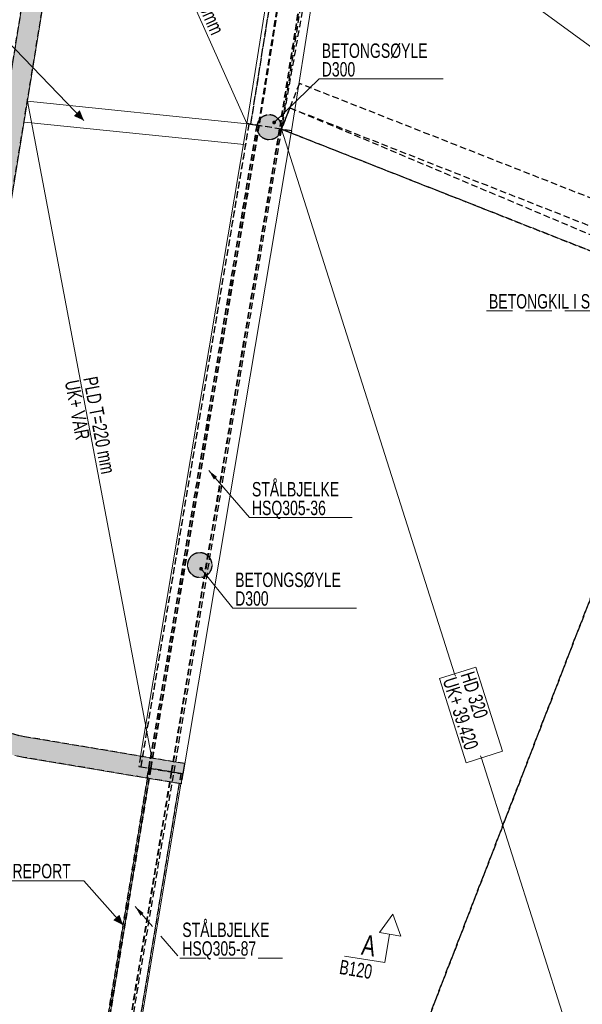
# Model space of a CAD drawing. Header units: millimetres. Extents: x 58962 to 143062, y 63981 to 123381.
# Tile 7 of 13: x 79491 to 93192, y 85970 to 109956. Entities that reach past the tile are written whole.
import ezdxf

# ---------------------------------------------------------------- set-up
doc = ezdxf.new("R2010")
doc.units = ezdxf.units.MM
doc.header["$LTSCALE"] = 100
for name, pattern in [('DASHEDX2', [9.525, 6.35, -3.175]), ('HIDDEN', [2.38125, 1.5875, -0.79375]), ('XKITLINE00', [0])]:
    doc.linetypes.add(name, pattern=pattern)
for name, color, linetype, lineweight in [('GraphicObject', 6, 'Continuous', 0), ('Part', 2, 'Continuous', 0), ('Part_Hidden', 7, 'Continuous', 0), ('PartMark', 3, 'Continuous', 0), ('Section', 6, 'Continuous', 0), ('Text', 3, 'Continuous', 0)]:
    doc.layers.add(name, color=color, linetype=linetype, lineweight=lineweight)
doc.styles.add('ARIAL_NARROW', font='ARIALN.TTF')

msp = doc.modelspace()

# ---------------------------------------------------------------- hatches: boundary and pattern name
at = {"layer": 'Part'}
for points in [[(80562, 116536), (81038, 116344), (78479, 100606), (77986, 100686)], [(85862, 107389), (85867, 107330), (85860, 107272), (85842, 107216), (85813, 107165), (85774, 107120), (85728, 107084), (85676, 107057), (85619, 107041), (85560, 107037), (85502, 107044), (85446, 107062), (85395, 107091), (85350, 107129), (85314, 107175), (85287, 107228), (85271, 107285), (85267, 107343), (85274, 107402), (85292, 107457), (85321, 107509), (85359, 107553), (85406, 107590), (85458, 107616), (85515, 107632), (85573, 107637), (85632, 107630), (85688, 107611), (85739, 107582), (85784, 107544), (85820, 107498), (85847, 107445)], [(79666, 92479), (83505, 91833), (83422, 91340), (79583, 91986), (79374, 92029), (79168, 92087), (78967, 92159), (78771, 92245), (78582, 92345), (78401, 92458), (78228, 92584), (78065, 92722), (77912, 92871), (77770, 93031), (77640, 93200), (77522, 93378), (77417, 93564), (77325, 93757), (77248, 93957), (77184, 94161), (77136, 94369), (77103, 94580), (77084, 94793), (77081, 95007), (77093, 95220), (77120, 95432), (77986, 100686), (78479, 100605), (77614, 95351), (77591, 95174), (77581, 94996), (77584, 94818), (77599, 94641), (77627, 94465), (77667, 94291), (77720, 94121), (77784, 93955), (77861, 93794), (77948, 93639), (78046, 93491), (78155, 93350), (78273, 93217), (78401, 93092), (78537, 92978), (78681, 92873), (78832, 92778), (78989, 92695), (79152, 92623), (79320, 92563), (79491, 92515)], [(84173, 96722), (84177, 96663), (84170, 96605), (84152, 96549), (84123, 96498), (84085, 96453), (84039, 96417), (83986, 96390), (83930, 96374), (83871, 96370), (83813, 96377), (83757, 96395), (83705, 96424), (83661, 96462), (83624, 96508), (83598, 96561), (83582, 96618), (83578, 96676), (83585, 96735), (83603, 96790), (83632, 96842), (83670, 96886), (83716, 96923), (83769, 96949), (83825, 96965), (83884, 96970), (83942, 96962), (83998, 96944), (84050, 96915), (84094, 96877), (84131, 96831), (84157, 96778)]]:
    msp.add_hatch(color=253, dxfattribs=at).paths.add_polyline_path(points, flags=17)
at = {"layer": 'PartMark'}
for points in [[(85721, 107416), (85720, 107415), (85719, 107415), (85719, 107415), (85718, 107415), (85717, 107415), (85717, 107414), (85716, 107414), (85715, 107414), (85714, 107414), (85714, 107413), (85713, 107413), (85712, 107413), (85712, 107413), (85711, 107413), (85710, 107412), (85710, 107412), (85709, 107412), (85708, 107412), (85708, 107412), (85707, 107412), (85706, 107411), (85706, 107411), (85705, 107411), (85704, 107411), (85704, 107411), (85703, 107411), (85702, 107411), (85702, 107410), (85701, 107410), (85700, 107410), (85700, 107410), (85699, 107410), (85698, 107410), (85698, 107410), (85697, 107410), (85696, 107410), (85696, 107409), (85695, 107409), (85694, 107409), (85694, 107409), (85693, 107409), (85693, 107409), (85692, 107409), (85691, 107409), (85691, 107409), (85690, 107409), (85690, 107409), (85689, 107409), (85688, 107409), (85688, 107409), (85687, 107409), (85687, 107409), (85686, 107409), (85685, 107409), (85685, 107409), (85684, 107409), (85684, 107409), (85683, 107409), (85683, 107409), (85682, 107409), (85682, 107409), (85681, 107409), (85680, 107409), (85680, 107409), (85679, 107409), (85679, 107409), (85678, 107409), (85678, 107409), (85677, 107409), (85677, 107409), (85676, 107409), (85676, 107409), (85675, 107409), (85675, 107409), (85674, 107409), (85674, 107409), (85673, 107409), (85673, 107410), (85672, 107410), (85672, 107410), (85671, 107410), (85671, 107410), (85670, 107410), (85670, 107410), (85669, 107410), (85669, 107410), (85668, 107411), (85668, 107411), (85667, 107411), (85667, 107411), (85667, 107411), (85666, 107411), (85666, 107411), (85665, 107412), (85665, 107412), (85664, 107412), (85664, 107412), (85664, 107412), (85663, 107413), (85663, 107413), (85662, 107413), (85662, 107413), (85661, 107413), (85661, 107414), (85661, 107414), (85660, 107414), (85660, 107414), (85660, 107414), (85659, 107415), (85659, 107415), (85658, 107415), (85658, 107415), (85658, 107416), (85657, 107416), (85657, 107416), (85657, 107416), (85656, 107417), (85656, 107417), (85656, 107417), (85655, 107417), (85655, 107418), (85655, 107418), (85654, 107418), (85654, 107419), (85654, 107419), (85653, 107419), (85653, 107419), (85653, 107420), (85653, 107420), (85652, 107420), (85652, 107421), (85652, 107421), (85651, 107421), (85651, 107422), (85651, 107422), (85651, 107422), (85650, 107423), (85650, 107423), (85650, 107423), (85650, 107424), (85649, 107424), (85649, 107425), (85649, 107425), (85649, 107425), (85649, 107426), (85648, 107426), (85648, 107426), (85648, 107427), (85648, 107427), (85648, 107428), (85647, 107428), (85647, 107428), (85647, 107429), (85647, 107429), (85647, 107430), (85646, 107430), (85646, 107430), (85646, 107431), (85646, 107431), (85646, 107432), (85646, 107432), (85646, 107433), (85645, 107433), (85645, 107434), (85645, 107434), (85645, 107434), (85645, 107435), (85645, 107435), (85645, 107436), (85645, 107436), (85644, 107437), (85644, 107437), (85644, 107438), (85644, 107438), (85644, 107439), (85644, 107439), (85644, 107440), (85644, 107440), (85644, 107441), (85644, 107441), (85644, 107442), (85644, 107442), (85644, 107443), (85644, 107443), (85643, 107444), (85643, 107444), (85643, 107445), (85643, 107445), (85643, 107446), (85643, 107447), (85643, 107447), (85643, 107448), (85643, 107448), (85643, 107449), (85643, 107449), (85643, 107450), (85643, 107450), (85643, 107451), (85643, 107452), (85643, 107452), (85644, 107453), (85644, 107453), (85644, 107454), (85644, 107454), (85644, 107455), (85644, 107456), (85644, 107456), (85644, 107457), (85644, 107457), (85644, 107458), (85644, 107459), (85644, 107459), (85644, 107460), (85644, 107461), (85645, 107461), (85645, 107462), (85645, 107462), (85645, 107463), (85645, 107464), (85645, 107464), (85645, 107465), (85645, 107466), (85645, 107466), (85646, 107467), (85646, 107467), (85646, 107468), (85646, 107469), (85646, 107469), (85646, 107470), (85647, 107471), (85647, 107471), (85647, 107472), (85647, 107473), (85647, 107473), (85647, 107474), (85648, 107475), (85648, 107475), (85648, 107476), (85648, 107477), (85649, 107477), (85649, 107478), (85649, 107479), (85649, 107480), (85649, 107480), (85650, 107481), (85650, 107482), (85650, 107482), (85650, 107483), (85651, 107484), (85651, 107484), (85651, 107485), (85651, 107486), (85652, 107487), (85652, 107487), (85652, 107488), (85653, 107488), (85654, 107489), (85654, 107489), (85655, 107489), (85656, 107489), (85657, 107489), (85657, 107490), (85658, 107490), (85659, 107490), (85659, 107490), (85660, 107491), (85661, 107491), (85661, 107491), (85662, 107491), (85663, 107491), (85664, 107492), (85664, 107492), (85665, 107492), (85666, 107492), (85666, 107492), (85667, 107492), (85668, 107493), (85668, 107493), (85669, 107493), (85670, 107493), (85670, 107493), (85671, 107493), (85672, 107493), (85672, 107494), (85673, 107494), (85674, 107494), (85674, 107494), (85675, 107494), (85676, 107494), (85676, 107494), (85677, 107494), (85677, 107494), (85678, 107495), (85679, 107495), (85679, 107495), (85680, 107495), (85681, 107495), (85681, 107495), (85682, 107495), (85682, 107495), (85683, 107495), (85684, 107495), (85684, 107495), (85685, 107495), (85685, 107495), (85686, 107495), (85687, 107495), (85687, 107495), (85688, 107495), (85688, 107495), (85689, 107495), (85690, 107495), (85690, 107495), (85691, 107495), (85691, 107495), (85692, 107495), (85692, 107495), (85693, 107495), (85693, 107495), (85694, 107495), (85695, 107495), (85695, 107495), (85696, 107495), (85696, 107495), (85697, 107495), (85697, 107495), (85698, 107495), (85698, 107495), (85699, 107495), (85699, 107495), (85700, 107495), (85700, 107495), (85701, 107495), (85701, 107494), (85702, 107494), (85702, 107494), (85703, 107494), (85703, 107494), (85704, 107494), (85704, 107494), (85705, 107494), (85705, 107494), (85706, 107493), (85706, 107493), (85706, 107493), (85707, 107493), (85707, 107493), (85708, 107493), (85708, 107493), (85709, 107492), (85709, 107492), (85709, 107492), (85710, 107492), (85710, 107492), (85711, 107491), (85711, 107491), (85712, 107491), (85712, 107491), (85712, 107491), (85713, 107490), (85713, 107490), (85714, 107490), (85714, 107490), (85714, 107490), (85715, 107489), (85715, 107489), (85715, 107489), (85716, 107489), (85716, 107488), (85716, 107488), (85717, 107488), (85717, 107488), (85718, 107487), (85718, 107487), (85718, 107487), (85719, 107487), (85719, 107486), (85719, 107486), (85719, 107486), (85720, 107485), (85720, 107485), (85720, 107485), (85721, 107485), (85721, 107484), (85721, 107484), (85722, 107484), (85722, 107483), (85722, 107483), (85722, 107483), (85723, 107482), (85723, 107482), (85723, 107482), (85723, 107481), (85724, 107481), (85724, 107481), (85724, 107480), (85724, 107480), (85725, 107479), (85725, 107479), (85725, 107479), (85725, 107478), (85726, 107478), (85726, 107478), (85726, 107477), (85726, 107477), (85726, 107476), (85727, 107476), (85727, 107476), (85727, 107475), (85727, 107475), (85727, 107474), (85727, 107474), (85728, 107474), (85728, 107473), (85728, 107473), (85728, 107472), (85728, 107472), (85728, 107471), (85728, 107471), (85729, 107470), (85729, 107470), (85729, 107470), (85729, 107469), (85729, 107469), (85729, 107468), (85729, 107468), (85729, 107467), (85730, 107467), (85730, 107466), (85730, 107466), (85730, 107465), (85730, 107465), (85730, 107464), (85730, 107464), (85730, 107463), (85730, 107463), (85730, 107462), (85730, 107462), (85730, 107461), (85730, 107461), (85730, 107460), (85730, 107460), (85730, 107459), (85730, 107459), (85730, 107458), (85730, 107457), (85730, 107457), (85730, 107456), (85730, 107456), (85730, 107455), (85730, 107455), (85730, 107454), (85730, 107454), (85730, 107453), (85730, 107452), (85730, 107452), (85730, 107451), (85730, 107451), (85730, 107450), (85730, 107450), (85730, 107449), (85730, 107448), (85730, 107448), (85730, 107447), (85730, 107447), (85730, 107446), (85730, 107445), (85730, 107445), (85730, 107444), (85729, 107443), (85729, 107443), (85729, 107442), (85729, 107442), (85729, 107441), (85729, 107440), (85729, 107440), (85729, 107439), (85729, 107438), (85728, 107438), (85728, 107437), (85728, 107437), (85728, 107436), (85728, 107435), (85728, 107435), (85727, 107434), (85727, 107433), (85727, 107433), (85727, 107432), (85727, 107431), (85727, 107431), (85726, 107430), (85726, 107429), (85726, 107429), (85726, 107428), (85726, 107427), (85725, 107427), (85725, 107426), (85725, 107425), (85725, 107424), (85724, 107424), (85724, 107423), (85724, 107422), (85724, 107422), (85723, 107421), (85723, 107420), (85723, 107420), (85723, 107419), (85722, 107418), (85722, 107417), (85722, 107417), (85722, 107416)], [(84096, 98975), (84297, 98818), (84221, 98753)], [(83869, 96550), (83869, 96550), (83869, 96551), (83868, 96552), (83868, 96553), (83868, 96553), (83868, 96554), (83868, 96555), (83868, 96556), (83867, 96556), (83867, 96557), (83867, 96558), (83867, 96558), (83867, 96559), (83867, 96560), (83867, 96561), (83867, 96561), (83866, 96562), (83866, 96563), (83866, 96563), (83866, 96564), (83866, 96565), (83866, 96565), (83866, 96566), (83866, 96567), (83866, 96568), (83866, 96568), (83865, 96569), (83865, 96570), (83865, 96570), (83865, 96571), (83865, 96572), (83865, 96572), (83865, 96573), (83865, 96573), (83865, 96574), (83865, 96575), (83865, 96575), (83865, 96576), (83865, 96577), (83865, 96577), (83865, 96578), (83865, 96579), (83865, 96579), (83865, 96580), (83865, 96580), (83865, 96581), (83865, 96582), (83865, 96582), (83865, 96583), (83865, 96583), (83865, 96584), (83865, 96585), (83865, 96585), (83865, 96586), (83865, 96586), (83865, 96587), (83865, 96587), (83865, 96588), (83865, 96589), (83865, 96589), (83865, 96590), (83865, 96590), (83866, 96591), (83866, 96591), (83866, 96592), (83866, 96592), (83866, 96593), (83866, 96593), (83866, 96594), (83866, 96594), (83866, 96595), (83866, 96595), (83867, 96596), (83867, 96596), (83867, 96597), (83867, 96597), (83867, 96598), (83867, 96598), (83867, 96599), (83867, 96599), (83868, 96600), (83868, 96600), (83868, 96601), (83868, 96601), (83868, 96602), (83868, 96602), (83869, 96603), (83869, 96603), (83869, 96603), (83869, 96604), (83869, 96604), (83870, 96605), (83870, 96605), (83870, 96606), (83870, 96606), (83870, 96606), (83871, 96607), (83871, 96607), (83871, 96608), (83871, 96608), (83871, 96608), (83872, 96609), (83872, 96609), (83872, 96610), (83872, 96610), (83873, 96610), (83873, 96611), (83873, 96611), (83873, 96611), (83874, 96612), (83874, 96612), (83874, 96612), (83875, 96613), (83875, 96613), (83875, 96613), (83875, 96614), (83876, 96614), (83876, 96614), (83876, 96615), (83877, 96615), (83877, 96615), (83877, 96615), (83877, 96616), (83878, 96616), (83878, 96616), (83878, 96617), (83879, 96617), (83879, 96617), (83879, 96617), (83880, 96618), (83880, 96618), (83881, 96618), (83881, 96618), (83881, 96619), (83882, 96619), (83882, 96619), (83882, 96619), (83883, 96620), (83883, 96620), (83883, 96620), (83884, 96620), (83884, 96620), (83885, 96621), (83885, 96621), (83885, 96621), (83886, 96621), (83886, 96621), (83887, 96621), (83887, 96622), (83887, 96622), (83888, 96622), (83888, 96622), (83889, 96622), (83889, 96622), (83890, 96622), (83890, 96623), (83890, 96623), (83891, 96623), (83891, 96623), (83892, 96623), (83892, 96623), (83893, 96623), (83893, 96623), (83894, 96623), (83894, 96624), (83894, 96624), (83895, 96624), (83895, 96624), (83896, 96624), (83896, 96624), (83897, 96624), (83897, 96624), (83898, 96624), (83898, 96624), (83899, 96624), (83899, 96624), (83900, 96624), (83900, 96624), (83901, 96624), (83901, 96624), (83902, 96624), (83902, 96624), (83903, 96624), (83903, 96624), (83904, 96624), (83905, 96624), (83905, 96624), (83906, 96624), (83906, 96624), (83907, 96624), (83907, 96624), (83908, 96624), (83908, 96624), (83909, 96624), (83909, 96624), (83910, 96624), (83911, 96624), (83911, 96624), (83912, 96624), (83912, 96624), (83913, 96623), (83913, 96623), (83914, 96623), (83915, 96623), (83915, 96623), (83916, 96623), (83916, 96623), (83917, 96623), (83917, 96623), (83918, 96622), (83919, 96622), (83919, 96622), (83920, 96622), (83920, 96622), (83921, 96622), (83922, 96622), (83922, 96621), (83923, 96621), (83924, 96621), (83924, 96621), (83925, 96621), (83925, 96620), (83926, 96620), (83927, 96620), (83927, 96620), (83928, 96620), (83929, 96619), (83929, 96619), (83930, 96619), (83930, 96619), (83931, 96619), (83932, 96618), (83932, 96618), (83933, 96618), (83934, 96618), (83934, 96617), (83935, 96617), (83936, 96617), (83936, 96617), (83937, 96616), (83938, 96616), (83938, 96616), (83939, 96615), (83940, 96615), (83940, 96615), (83941, 96615), (83942, 96614), (83942, 96614), (83943, 96614), (83944, 96613), (83944, 96613), (83945, 96613), (83946, 96612), (83946, 96612), (83947, 96612), (83947, 96611), (83948, 96610), (83948, 96609), (83948, 96609), (83948, 96608), (83948, 96607), (83948, 96606), (83949, 96606), (83949, 96605), (83949, 96604), (83949, 96604), (83949, 96603), (83949, 96602), (83949, 96601), (83949, 96601), (83950, 96600), (83950, 96599), (83950, 96599), (83950, 96598), (83950, 96597), (83950, 96596), (83950, 96596), (83950, 96595), (83950, 96594), (83951, 96594), (83951, 96593), (83951, 96592), (83951, 96592), (83951, 96591), (83951, 96590), (83951, 96590), (83951, 96589), (83951, 96588), (83951, 96588), (83951, 96587), (83951, 96586), (83951, 96586), (83951, 96585), (83951, 96585), (83951, 96584), (83951, 96583), (83951, 96583), (83951, 96582), (83951, 96581), (83951, 96581), (83951, 96580), (83951, 96580), (83951, 96579), (83951, 96578), (83951, 96578), (83951, 96577), (83951, 96577), (83951, 96576), (83951, 96575), (83951, 96575), (83951, 96574), (83951, 96574), (83951, 96573), (83951, 96573), (83951, 96572), (83951, 96572), (83951, 96571), (83951, 96570), (83951, 96570), (83951, 96569), (83951, 96569), (83950, 96568), (83950, 96568), (83950, 96567), (83950, 96567), (83950, 96566), (83950, 96566), (83950, 96565), (83950, 96565), (83950, 96564), (83949, 96564), (83949, 96563), (83949, 96563), (83949, 96562), (83949, 96562), (83949, 96561), (83949, 96561), (83949, 96560), (83948, 96560), (83948, 96559), (83948, 96559), (83948, 96558), (83948, 96558), (83948, 96558), (83947, 96557), (83947, 96557), (83947, 96556), (83947, 96556), (83947, 96555), (83946, 96555), (83946, 96555), (83946, 96554), (83946, 96554), (83946, 96553), (83945, 96553), (83945, 96553), (83945, 96552), (83945, 96552), (83944, 96551), (83944, 96551), (83944, 96551), (83944, 96550), (83943, 96550), (83943, 96550), (83943, 96549), (83943, 96549), (83942, 96549), (83942, 96548), (83942, 96548), (83941, 96548), (83941, 96547), (83941, 96547), (83941, 96547), (83940, 96546), (83940, 96546), (83940, 96546), (83939, 96545), (83939, 96545), (83939, 96545), (83938, 96545), (83938, 96544), (83938, 96544), (83937, 96544), (83937, 96543), (83937, 96543), (83936, 96543), (83936, 96543), (83936, 96542), (83935, 96542), (83935, 96542), (83935, 96542), (83934, 96542), (83934, 96541), (83934, 96541), (83933, 96541), (83933, 96541), (83932, 96540), (83932, 96540), (83932, 96540), (83931, 96540), (83931, 96540), (83930, 96540), (83930, 96539), (83930, 96539), (83929, 96539), (83929, 96539), (83928, 96539), (83928, 96539), (83928, 96538), (83927, 96538), (83927, 96538), (83926, 96538), (83926, 96538), (83925, 96538), (83925, 96538), (83925, 96538), (83924, 96537), (83924, 96537), (83923, 96537), (83923, 96537), (83922, 96537), (83922, 96537), (83921, 96537), (83921, 96537), (83920, 96537), (83920, 96537), (83919, 96537), (83919, 96537), (83918, 96536), (83918, 96536), (83917, 96536), (83917, 96536), (83916, 96536), (83916, 96536), (83915, 96536), (83915, 96536), (83914, 96536), (83914, 96536), (83913, 96536), (83913, 96536), (83912, 96536), (83912, 96536), (83911, 96536), (83911, 96536), (83910, 96536), (83910, 96536), (83909, 96536), (83909, 96536), (83908, 96537), (83907, 96537), (83907, 96537), (83906, 96537), (83906, 96537), (83905, 96537), (83905, 96537), (83904, 96537), (83903, 96537), (83903, 96537), (83902, 96537), (83902, 96537), (83901, 96538), (83901, 96538), (83900, 96538), (83899, 96538), (83899, 96538), (83898, 96538), (83898, 96538), (83897, 96538), (83896, 96539), (83896, 96539), (83895, 96539), (83895, 96539), (83894, 96539), (83893, 96539), (83893, 96540), (83892, 96540), (83892, 96540), (83891, 96540), (83890, 96540), (83890, 96540), (83889, 96541), (83888, 96541), (83888, 96541), (83887, 96541), (83886, 96542), (83886, 96542), (83885, 96542), (83885, 96542), (83884, 96543), (83883, 96543), (83883, 96543), (83882, 96543), (83881, 96544), (83881, 96544), (83880, 96544), (83879, 96544), (83879, 96545), (83878, 96545), (83877, 96545), (83877, 96545), (83876, 96546), (83875, 96546), (83875, 96546), (83874, 96547), (83873, 96547), (83873, 96547), (83872, 96548), (83871, 96548), (83871, 96548), (83870, 96549), (83869, 96549)], [(82306, 88349), (82508, 88193), (82432, 88128)]]:
    msp.add_hatch(color=7, dxfattribs=at).paths.add_polyline_path(points, flags=17)
at = {"layer": 'Text'}
for points in [[(81055, 107501), (80809, 107611), (80953, 107750)], [(82010, 87899), (81769, 88019), (81919, 88152)]]:
    msp.add_hatch(color=7, dxfattribs=at).paths.add_polyline_path(points, flags=17)

# ---------------------------------------------------------------- linework, layer by layer
at = {"layer": 'GraphicObject', "color": 3, "linetype": 'Continuous', "lineweight": 0}
for p, q in [((85025, 107428), (81040, 116343)), ((87162, 113863), (95400, 107830)), ((82705, 91968), (79678, 107972)), ((85027, 107423), (79678, 107972)), ((84955, 106913), (79608, 107457)), ((85863, 107287), (90081, 94020)), ((90081, 94020), (90081, 94020)), ((90081, 94020), (90100, 93962)), ((90715, 92026), (90733, 91969)), ((90733, 91969), (90733, 91969)), ((90733, 91969), (93992, 81720))]:
    msp.add_line(p, q, dxfattribs=at)
at = {"layer": 'Part', "color": 7, "linetype": 'XKITLINE00', "lineweight": 0}
for p, q in [((77986, 100686), (80562, 116537)), ((78479, 100605), (81038, 116344)), ((85024, 107423), (86115, 114287)), ((87162, 113863), (86110, 107250)), ((85024, 107423), (82432, 92014)), ((85272, 107384), (85024, 107423)), ((86110, 107250), (85862, 107290)), ((85874, 107285), (85862, 107287)), ((85863, 107290), (85863, 107289)), ((85864, 107289), (85863, 107287)), ((106098, 99320), (85863, 107289)), ((85863, 107287), (85863, 107287)), ((86101, 107196), (83474, 91582)), ((105849, 99418), (86101, 107193)), ((91125, 105215), (91125, 105215)), ((79666, 92479), (79491, 92515)), ((79666, 92479), (83505, 91833)), ((79374, 92029), (79583, 91986)), ((83422, 91340), (79583, 91986)), ((83505, 91833), (83422, 91340)), ((83505, 91833), (83505, 91833)), ((82604, 91478), (81458, 84569)), ((82604, 91478), (81458, 84569)), ((82643, 91471), (81497, 84562)), ((83474, 91582), (83463, 91584)), ((83373, 91349), (82227, 84441)), ((83373, 91349), (82227, 84441)), ((83412, 91342), (82267, 84434))]:
    msp.add_line(p, q, dxfattribs=at)
for centre, radius, start, end in [((85567, 107337), 300, 358.75, 178.75), ((85567, 107337), 300, 178.75, 358.75), ((83877, 96670), 300, 358.75, 178.75), ((83877, 96670), 300, 178.75, 358.75), ((80080, 94944), 2500, 174.7295, 256.372)]:
    msp.add_arc(centre, radius, start, end, dxfattribs=at)
at = {"layer": 'Part_Hidden', "linetype": 'HIDDEN', "lineweight": 25}
for p, q in [((77986, 100686), (80562, 116537)), ((78479, 100606), (81040, 116343)), ((86229, 114442), (85111, 107409)), ((85121, 107408), (86239, 114441)), ((86417, 114412), (85298, 107379)), ((86427, 114411), (85308, 107378)), ((86427, 114411), (85308, 107378)), ((86438, 114409), (85320, 107376)), ((86932, 114330), (85814, 107297)), ((86944, 114329), (85826, 107296)), ((85863, 107290), (86924, 113960)), ((87033, 113915), (85863, 107290)), ((86302, 108403), (85864, 107289)), ((106537, 100437), (86302, 108403)), ((86069, 107811), (85864, 107289)), ((86068, 107808), (86926, 107448)), ((86069, 107811), (86973, 107455)), ((85863, 107287), (82044, 84473)), ((85863, 107287), (82044, 84473)), ((85074, 107420), (82438, 91756)), ((82446, 91755), (85082, 107418)), ((85263, 107388), (82628, 91724)), ((85271, 107386), (82636, 91723)), ((85309, 107380), (82674, 91717)), ((85320, 107378), (82685, 91715)), ((85813, 107295), (83178, 91632)), ((85825, 107293), (83190, 91630)), ((85025, 107428), (85024, 107423)), ((85862, 107287), (85025, 107428)), ((85074, 107420), (85271, 107386)), ((85111, 107409), (85308, 107378)), ((85862, 107290), (85272, 107384)), ((86109, 107245), (85825, 107293)), ((85864, 107289), (85863, 107290)), ((85863, 107290), (85864, 107289)), ((86101, 107193), (85863, 107287)), ((91125, 105215), (85863, 107287)), ((106098, 99320), (85863, 107287)), ((86109, 107245), (86101, 107196)), ((96345, 103462), (86926, 107448)), ((86973, 107455), (96451, 103723)), ((91125, 105215), (96224, 103207)), ((96224, 103207), (88501, 83178)), ((88501, 83178), (96224, 103207)), ((79320, 92563), (79491, 92515)), ((79491, 92515), (79666, 92479)), ((83505, 91833), (79666, 92479)), ((79583, 91986), (79374, 92029)), ((83422, 91340), (79583, 91986)), ((82432, 92014), (82390, 91764)), ((82595, 91479), (82677, 91973)), ((82595, 91479), (82677, 91973)), ((81376, 84076), (82644, 91722)), ((82674, 91717), (81405, 84071)), ((82685, 91715), (81417, 84069)), ((83179, 91633), (81911, 83987)), ((83191, 91631), (81922, 83985)), ((82390, 91764), (83463, 91584)), ((82438, 91756), (82636, 91723)), ((82644, 91722), (82604, 91478)), ((82644, 91722), (82604, 91478)), ((82683, 91715), (82643, 91471)), ((83413, 91594), (82644, 91722)), ((82644, 91722), (83413, 91594)), ((82683, 91715), (82644, 91722)), ((83505, 91833), (83422, 91340)), ((83413, 91594), (82145, 83948)), ((83413, 91594), (83373, 91349)), ((83413, 91594), (83373, 91349)), ((83453, 91587), (83412, 91342)), ((83453, 91587), (83413, 91594))]:
    msp.add_line(p, q, dxfattribs=at)
for centre, start, end in [((85567, 107337), 145, 325), ((85567, 107337), 325, 145), ((83877, 96670), 325, 145), ((83877, 96670), 145, 325)]:
    msp.add_arc(centre, 300, start, end, dxfattribs=at)
at = {"layer": 'PartMark', "color": 7, "linetype": 'Continuous', "lineweight": 0}
for p, q in [((85687, 107452), (86787, 108512)), ((86787, 108512), (89800, 108512)), ((84096, 98975), (85087, 97828)), ((85087, 97828), (87590, 97828)), ((83908, 96580), (84678, 95621)), ((84678, 95621), (87691, 95621))]:
    msp.add_line(p, q, dxfattribs=at)
at = {"layer": 'PartMark', "color": 7, "linetype": 'DASHEDX2', "lineweight": 0}
for p, q in [((90859, 102860), (95105, 102860)), ((82306, 88349), (83391, 87095)), ((83391, 87095), (85894, 87095))]:
    msp.add_line(p, q, dxfattribs=at)
at = {"layer": 'Section', "color": 6, "linetype": 'Continuous', "lineweight": 0}
for p, q in [((88579, 88169), (88251, 87716)), ((88579, 88169), (88769, 87631)), ((88251, 87716), (88769, 87631)), ((88385, 86985), (88498, 87675)), ((88385, 86985), (87398, 87146))]:
    msp.add_line(p, q, dxfattribs=at)
at = {"layer": 'Text', "color": 7, "linetype": 'Continuous', "lineweight": 0}
for p, q in [((81055, 107501), (78766, 109871)), ((89714, 93903), (90596, 94183)), ((90596, 94183), (91248, 92133)), ((89714, 93903), (90366, 91852)), ((90366, 91852), (91248, 92133)), ((78593, 88980), (81053, 88980)), ((82010, 87899), (81053, 88980))]:
    msp.add_line(p, q, dxfattribs=at)

# ---------------------------------------------------------------- texts
at = {"layer": 'PartMark', "color": 3, "style": 'ARIAL_NARROW', "width": 0.85}
for s, p in [('BETONGSØYLE', (86847, 109027)), ('D300', (86847, 108572)), ('BETONGKIL I SPRANG', (90919, 102920)), ('STÅLBJELKE', (85147, 98343)), ('HSQ305-36', (85147, 97888)), ('BETONGSØYLE', (84738, 96136)), ('D300', (84738, 95681)), ('STÅLBJELKE', (83451, 87610)), ('HSQ305-87', (83451, 87155))]:
    msp.add_text(s, height=350, dxfattribs=at).set_placement(p)
at = {"layer": 'Section', "color": 3, "style": 'ARIAL_NARROW', "width": 0.85}
for s, height, p in [('A', 500, (87794, 87183)), ('B120', 350, (87257, 86713))]:
    msp.add_text(s, height=height, rotation=-9.3048, dxfattribs=at).set_placement(p)
at = {"layer": 'Text', "color": 3, "style": 'ARIAL_NARROW', "width": 0.85}
for s, rotation, p in [('PLASSTØPT DEKKE T=220mm', -65.9188, (82165, 114023)), ('PLD T=220 mm', -79.2859, (81036, 101222)), ('UK+ VAR', -79.2859, (80589, 101137)), ('HD 320', -72.3588, (90223, 94002)), ('UK+ 39.420', -72.3588, (89790, 93864))]:
    msp.add_text(s, height=350, rotation=rotation, dxfattribs=at).set_placement(p)
msp.add_text('KJØREPORT', height=350, dxfattribs=at).set_placement((78653, 89040))

doc.saveas('drawing.dxf')
